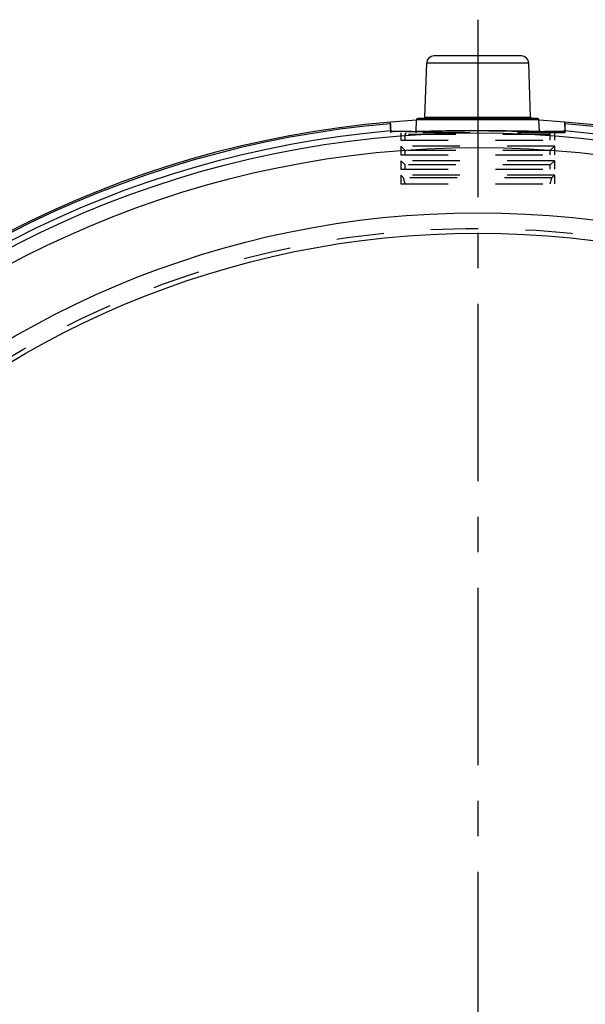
# Model space of a CAD drawing. Header units: millimetres. Extents: x 354 to 646, y 350 to 650.
# Tile 4 of 5: x 437 to 515, y 515 to 650. Entities that reach past the tile are written whole.
import ezdxf

# ---------------------------------------------------------------- set-up
doc = ezdxf.new("R2010")
doc.units = ezdxf.units.MM
doc.header["$LTSCALE"] = 65.185185
doc.linetypes.add('CENTER', pattern=[0.6, 0.375, -0.075, 0.075, -0.075])
doc.linetypes.add('HIDDEN', pattern=[0.2, 0.1, -0.1])
doc.layers.add('KONST.EL_MIT_GEO', color=7, linetype='CONTINUOUS')
doc.layers.add('L1', color=7, linetype='CONTINUOUS')

msp = doc.modelspace()

# ---------------------------------------------------------------- linework, layer by layer
at = {"layer": 'KONST.EL_MIT_GEO', "color": 7, "linetype": 'Continuous'}
for p, q in [((492.71, 636.89), (492.97, 644.33)), ((507.03, 644.33), (492.97, 644.33)), ((506.03, 645.3), (493.97, 645.3)), ((507.29, 636.89), (507.03, 644.33)), ((488, 635.98), (488, 636.19)), ((491.51, 634.9), (491.56, 636.51)), ((508.44, 636.51), (491.56, 636.51)), ((508.24, 636.7), (491.76, 636.7)), ((492.71, 636.89), (507.29, 636.89)), ((508.49, 634.9), (508.44, 636.51)), ((512, 635.98), (512, 636.19)), ((512, 635.98), (512, 635.84))]:
    msp.add_line(p, q, dxfattribs=at)
at = {"layer": 'KONST.EL_MIT_GEO', "color": 8, "linetype": 'HIDDEN'}
for p, q in [((488, 635.98), (488, 634.7)), ((488, 635.98), (488, 635.85)), ((512, 635.98), (512, 634.7)), ((512, 635.72), (512, 635.98)), ((512, 634.7), (488, 634.7)), ((489.43, 634.7), (489.43, 633.7)), ((491.36, 634.9), (491.5, 634.9)), ((491.5, 634.9), (491.89, 634.91)), ((491.5, 634.7), (491.51, 634.9)), ((508.5, 634.7), (508.49, 634.9)), ((508.5, 634.9), (508.72, 634.9)), ((510.57, 634.7), (510.57, 633.7)), ((512, 635.6), (512, 635.72)), ((489.43, 633.7), (510.57, 633.7)), ((490, 633.7), (490, 634.5)), ((510, 634.5), (490, 634.5)), ((510, 633.7), (510, 634.5)), ((489.43, 632.88), (489.43, 631.7)), ((490, 632.3), (489.43, 632.88)), ((510.57, 632.88), (489.43, 632.88)), ((490, 631.7), (490, 632.3)), ((510, 632.3), (490, 632.3)), ((510, 632.3), (510.57, 632.88)), ((510, 631.7), (510, 632.3)), ((510.57, 632.88), (510.57, 631.7)), ((489.43, 631.7), (510.57, 631.7)), ((489.43, 630.88), (489.43, 629.7)), ((490, 630.3), (489.43, 630.88)), ((510.57, 630.88), (489.43, 630.88)), ((510, 630.3), (510.57, 630.88)), ((510.57, 630.88), (510.57, 629.7)), ((489.43, 629.7), (510.57, 629.7)), ((490, 629.7), (490, 630.3)), ((510, 630.3), (490, 630.3)), ((510, 629.7), (510, 630.3)), ((489.43, 628.88), (489.43, 627.7)), ((489.78, 628.52), (489.43, 628.88)), ((510.57, 628.88), (489.43, 628.88)), ((490, 627.7), (489.78, 628.52)), ((510.22, 628.52), (489.78, 628.52)), ((510, 627.7), (510.22, 628.52)), ((510.22, 628.52), (510.57, 628.88)), ((510.57, 628.88), (510.57, 627.7)), ((489.43, 627.7), (510.57, 627.7))]:
    msp.add_line(p, q, dxfattribs=at)
at = {"layer": 'KONST.EL_MIT_GEO', "color": 7, "linetype": 'Continuous'}
for radius in [139, 137, 128, 125.2]:
    msp.add_circle((500, 495.7), radius, dxfattribs=at)
at = {"layer": 'KONST.EL_MIT_GEO', "color": 8, "linetype": 'HIDDEN'}
msp.add_circle((500, 495.7), 125.85, dxfattribs=at)
at = {"layer": 'KONST.EL_MIT_GEO', "color": 7, "linetype": 'Continuous'}
for centre, radius, start, end in [((493.97, 644.3), 1, 90, 178), ((506.03, 644.3), 1, 2, 90), ((500, 495.7), 141, 93.4297, 86.5654), ((500, 495.7), 140.79, 94.8895, 85.1105), ((491.76, 636.5), 0.2, 90, 178), ((492.51, 636.9), 0.2, 270, 358), ((507.49, 636.9), 0.2, 182, 270), ((508.24, 636.5), 0.2, 2, 90), ((500, 495.7), 139.79, 94.9088, 85.0912), ((487.94, 838.55), 203.68, 270.8204, 270.9607), ((500, 353.51), 281.5, 90.0005, 90.1515), ((500, 353.56), 281.45, 89.8434, 89.9995), ((511.87, 825.97), 191.1, 269.054, 269.2016), ((414.57, 635.81), 97.43, 359.874, 0.0179)]:
    msp.add_arc(centre, radius, start, end, dxfattribs=at)
at = {"layer": 'KONST.EL_MIT_GEO', "color": 8, "linetype": 'HIDDEN'}
for centre, radius, start, end in [((500, 495.7), 141, 86.5654, 93.4297), ((587.36, 635.82), 99.36, 179.9827, 180.1227), ((490.2, 634.5), 0.2, 90, 180), ((489.04, 761.44), 126.56, 270.6132, 270.8236), ((487.93, 839.29), 204.42, 270.8216, 270.9616), ((500.03, 344.48), 290.53, 90.1514, 90.3668), ((499.98, 344.94), 290.07, 89.6929, 89.8433), ((511.39, 795.96), 161.08, 269.0493, 269.3862), ((510.45, 712.6), 77.71, 269.4199, 269.7292), ((509.8, 634.5), 0.2, 0, 90)]:
    msp.add_arc(centre, radius, start, end, dxfattribs=at)
at = {"layer": 'KONST.EL_MIT_GEO', "color": 7, "linetype": 'Continuous'}
for points, knots in [([(488.01, 635.12), (488.01, 635.18), (488, 635.46), (488, 635.74), (488, 635.98)], [0, 0, 0, 0, 0.187306, 1, 1, 1, 1]), ([(488.04, 634.98), (488.02, 634.98), (488.02, 635.04), (488.01, 635.09), (488.01, 635.12)], [0, 0, 0, 0, 0.301623, 1, 1, 1, 1]), ([(490.86, 634.89), (490.49, 634.89), (489.84, 634.88), (489, 634.88), (488.43, 634.91), (488.13, 634.94), (488.04, 634.98)], [0, 0, 0, 0, 0.388606, 0.688942, 0.893969, 1, 1, 1, 1]), ([(499.26, 635.01), (498.53, 635), (495.89, 634.99), (493.26, 634.93), (491.36, 634.9)], [0, 0, 0, 0, 0.278159, 1, 1, 1, 1]), ([(508.71, 634.9), (508.15, 634.91), (505.5, 634.96), (502.85, 635), (500.77, 635.01)], [0, 0, 0, 0, 0.212377, 1, 1, 1, 1]), ([(511.96, 634.98), (511.87, 634.94), (511.58, 634.91), (511.02, 634.88), (510.19, 634.88), (509.56, 634.89), (509.2, 634.89)], [0, 0, 0, 0, 0.106367, 0.311402, 0.611562, 1, 1, 1, 1]), ([(511.99, 635.12), (511.99, 635.09), (511.98, 635.04), (511.98, 634.98), (511.96, 634.98)], [0, 0, 0, 0, 0.697892, 1, 1, 1, 1]), ([(512, 635.6), (512, 635.55), (512, 635.39), (512, 635.23), (511.99, 635.12)], [0, 0, 0, 0, 0.298356, 1, 1, 1, 1])]:
    msp.add_open_spline(points, degree=3, knots=knots, dxfattribs=at)
at = {"layer": 'KONST.EL_MIT_GEO', "color": 8, "linetype": 'HIDDEN'}
for points, knots in [([(488, 635.6), (488, 635.56), (488, 635.4), (488, 635.23), (488.01, 635.12)], [0, 0, 0, 0, 0.29769, 1, 1, 1, 1]), ([(488.02, 635.05), (488.02, 635.04), (488.02, 635.02), (488.02, 634.98), (488.04, 634.98)], [0, 0, 0, 0, 0.386896, 1, 1, 1, 1]), ([(488.04, 634.98), (488.06, 634.97), (488.19, 634.93), (488.32, 634.92), (488.43, 634.91)], [0, 0, 0, 0, 0.154722, 1, 1, 1, 1]), ([(491.89, 634.91), (492.35, 634.92), (494.44, 634.96), (496.54, 634.99), (498.17, 635)], [0, 0, 0, 0, 0.220636, 1, 1, 1, 1]), ([(501.53, 635), (502.17, 635), (504.5, 634.98), (506.82, 634.93), (508.5, 634.9)], [0, 0, 0, 0, 0.27724, 1, 1, 1, 1]), ([(510.09, 634.88), (510.47, 634.88), (511.07, 634.89), (511.67, 634.91), (511.88, 634.95)], [0, 0, 0, 0, 0.644179, 1, 1, 1, 1]), ([(511.96, 634.98), (511.96, 634.98), (511.97, 634.98), (511.97, 634.99), (511.97, 634.99)], [0, 0, 0, 0, 0.404602, 1, 1, 1, 1]), ([(511.97, 634.99), (511.97, 635), (511.99, 635.04), (511.99, 635.08), (511.99, 635.12)], [0, 0, 0, 0, 0.15778, 1, 1, 1, 1])]:
    msp.add_open_spline(points, degree=3, knots=knots, dxfattribs=at)
for points in [[(488.01, 635.12), (488.01, 635.1), (488.01, 635.07), (488.02, 635.05)], [(511.88, 634.95), (511.91, 634.96), (511.94, 634.97), (511.96, 634.98)]]:
    msp.add_open_spline(points, degree=3, dxfattribs=at)
at = {"layer": 'L1', "color": 2, "linetype": 'CENTER'}
msp.add_line((500, 650.3), (500, 349.7), dxfattribs=at)

doc.saveas('drawing.dxf')
